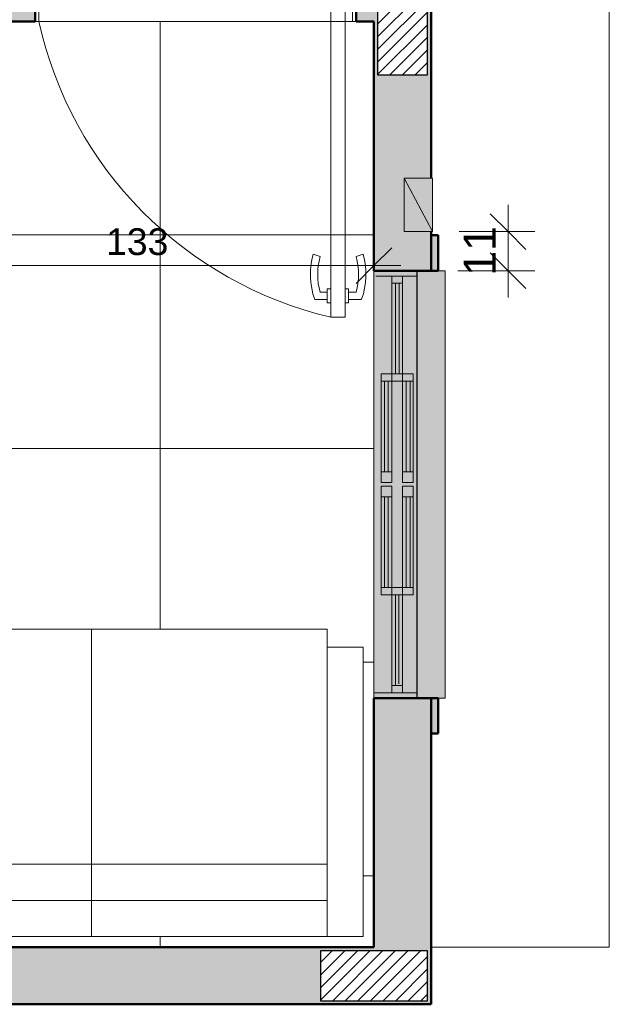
# Model space of a CAD drawing. Header units: metres. Extents: x -8.8 to 33.4, y -18.2 to 5.5.
# Tile 18 of 37: x -0.6 to 1, y -18.2 to -15.5. Entities that reach past the tile are written whole.
import ezdxf

# ---------------------------------------------------------------- set-up
doc = ezdxf.new("R2010")
doc.units = ezdxf.units.M
doc.linetypes.add('Projeção', pattern=[0.003969, 0.002381, -0.001587])
for name, color, linetype, lineweight in [('A-ANNO-DIMS', 7, 'Continuous', 9), ('A-ANNO-DIMS-50', 7, 'Continuous', 9), ('A-DETL-GENF', 7, 'Continuous', 5), ('A-DOOR', 7, 'Continuous', 5), ('A-DOOR-OPNG', 7, 'Projeção', 5), ('A-FLOR-PATT', 7, 'Continuous', 5), ('A-GLAZ', 7, 'Continuous', 5), ('A-WALL', 7, 'Continuous', 5), ('A-WALL-PATT', 7, 'Continuous', 5), ('G-IMPT', 7, 'Continuous', 5), ('I-FURN', 7, 'Continuous', 5), ('I-WALL', 7, 'Continuous', 5)]:
    doc.layers.add(name, color=color, linetype=linetype, lineweight=lineweight)
doc.layers.add('A-DETL', color=7, linetype='Continuous', lineweight=5, true_color=0x00a600)
doc.styles.add('Arial_1', font='arial.ttf', dxfattribs={"height": 0.075})
doc.styles.add('Arial_2', font='arial.ttf', dxfattribs={"height": 0.09})
doc.dimstyles.new('Com_linha__ref__contínua__-_Cor_Vermelha_Arial_1_5mm_2', dxfattribs={"dimscale": 0.3048, "dimtxt": 0.076519, "dimasz": 0.328084, "dimexe": 0.246063, "dimexo": 0.246063, "dimgap": 0.024606, "dimtad": 1, "dimdec": 1, "dimlfac": 100, "dimrnd": 0.1, "dimdsep": 46, "dimtxsty": 'Arial_1', "dimblk1": 'OBLIQUE', "dimblk2": 'OBLIQUE', "dimsah": 1, "dimcen": 0.09, "dimdle": 0.246063, "dimazin": 0, "dimtfac": 1, "dimtdec": 4, "dimtix": 1, "dimtmove": 0, "dimatfit": 3, "dimfxl": 1, "dimtvp": 1, "dimtolj": 1, "dimtzin": 0, "dimarcsym": 2})
doc.dimstyles.new('Com_linha__ref__contínua__-_Cor_Vermelha_Arial_1_8mm', dxfattribs={"dimscale": 0.3048, "dimtxt": 0.091823, "dimasz": 0.328084, "dimexe": 0.246063, "dimexo": 0.246063, "dimgap": 0.024606, "dimtad": 1, "dimdec": 1, "dimlfac": 100, "dimrnd": 0.1, "dimdsep": 46, "dimtxsty": 'Arial_2', "dimblk1": 'OBLIQUE', "dimblk2": 'OBLIQUE', "dimsah": 1, "dimcen": 0.09, "dimdle": 0.246063, "dimazin": 0, "dimtfac": 1, "dimtdec": 4, "dimtix": 1, "dimtmove": 0, "dimatfit": 3, "dimfxl": 1, "dimtvp": 1, "dimtolj": 1, "dimtzin": 0, "dimarcsym": 2})

# ---------------------------------------------------------------- blocks, each defined once
blk = doc.blocks.new('JANELA DE CORRE_ ELETRICOS2')
at = {"layer": 'A-GLAZ', "true_color": 0xfffffe}
h = blk.add_hatch(color=7, dxfattribs=at)
h.paths.add_polyline_path([(0.6, 0.04), (-0.6, 0.04), (-0.6, -0.08), (0.6, -0.08)])
h.paths.add_polyline_path([(0.31, -0.03), (0.31, -0.06), (0.005, -0.06), (0.005, -0.03), (0.29, -0.03)])
h.paths.add_polyline_path([(-0.005, -0.03), (-0.005, -0.06), (-0.31, -0.06), (-0.31, -0.03), (-0.0189, -0.03)])
at = {"layer": 'A-GLAZ', "color": 9, "lineweight": 15, "true_color": 0xc0c0c0}
for p, q in [((-0.6, 0.04), (-0.6, -0.08)), ((-0.585, 0.04), (-0.585, -0.075)), ((-0.31, 0), (-0.31, 0.03)), ((-0.31, 0.03), (-0.005, 0.03)), ((-0.29, 0.03), (-0.29, 0)), ((-0.035, 0.03), (-0.035, 0)), ((-0.005, 0.03), (-0.005, 0)), ((0.005, 0), (0.005, 0.03)), ((0.005, 0.03), (0.31, 0.03)), ((0.035, 0.03), (0.035, 0)), ((0.29, 0.03), (0.29, 0)), ((0.31, 0.03), (0.31, 0)), ((0.585, 0.04), (0.585, -0.08)), ((0.6, 0.04), (0.6, -0.08)), ((-0.29, 0.021), (-0.035, 0.021)), ((-0.035, 0.01), (-0.29, 0.01)), ((0.035, 0.021), (0.29, 0.021)), ((0.29, 0.01), (0.035, 0.01)), ((-0.585, 0), (-0.31, 0)), ((-0.565, 0), (-0.565, -0.03)), ((-0.565, -0.009), (-0.31, -0.009)), ((-0.31, -0.02), (-0.565, -0.02)), ((-0.31, 0), (-0.31, -0.03)), ((-0.005, 0), (-0.31, 0)), ((-0.29, 0), (-0.29, -0.03)), ((0.31, 0), (0.005, 0)), ((0.29, -0.03), (0.29, 0)), ((0.31, 0), (0.31, -0.03)), ((0.31, 0), (0.585, 0)), ((0.56, -0.01), (0.31, -0.01)), ((0.31, -0.02), (0.565, -0.02)), ((0.565, 0), (0.565, -0.03)), ((-0.31, -0.03), (-0.585, -0.03)), ((0.585, -0.03), (0.31, -0.03))]:
    blk.add_line(p, q, dxfattribs=at)
at = {"layer": 'A-GLAZ', "color": 9, "true_color": 0xc0c0c0}
for p, q in [((-0.6, -0.08), (-0.6, 0.04)), ((0.6, 0.04), (0.6, -0.08)), ((0.6, -0.08), (-0.6, -0.08))]:
    blk.add_line(p, q, dxfattribs=at)
blk = doc.blocks.new('PORTA DE GIRO L_ ELETRICOS0')
at = {"layer": 'A-DOOR', "color": 9, "true_color": 0xc0c0c0}
for p, q in [((-0.45, -0.08), (-0.45, 0.08)), ((-0.45, 0.08), (0.45, 0.08)), ((0.45, 0.08), (0.45, -0.08)), ((-0.45, -0.08), (0.45, -0.08))]:
    blk.add_line(p, q, dxfattribs=at)
at = {"layer": 'A-DOOR', "color": 9, "lineweight": 15, "true_color": 0xc0c0c0}
for p, q in [((-0.42, 0.08), (-0.42, -0.035)), ((0.42, 0.08), (0.42, -0.0407)), ((0.45, 0.08), (0.42, 0.08)), ((0.45, -0.08), (0.45, 0.08)), ((-0.44, -0.035), (-0.44, -0.08)), ((-0.42, -0.035), (-0.44, -0.035)), ((0.3789, -0.0497), (0.3789, -0.9104)), ((0.4189, -0.0497), (0.3789, -0.0497)), ((0.4189, -0.9104), (0.4189, -0.0497)), ((0.42, -0.0407), (0.44, -0.0407)), ((0.44, -0.0407), (0.44, -0.08)), ((0.44, -0.08), (0.45, -0.08)), ((0.3489, -0.7405), (0.3294, -0.7337)), ((0.45, -0.7405), (0.4695, -0.7337)), ((0.3689, -0.8405), (0.3489, -0.8405)), ((0.3689, -0.8305), (0.3789, -0.8305)), ((0.3689, -0.8705), (0.3689, -0.8305)), ((0.4289, -0.8304), (0.4189, -0.8304)), ((0.4289, -0.8704), (0.4289, -0.8304)), ((0.4289, -0.8404), (0.45, -0.8404)), ((0.3689, -0.8605), (0.3336, -0.8605)), ((0.3789, -0.8705), (0.3689, -0.8705)), ((0.4189, -0.8704), (0.4189, -0.9104)), ((0.4189, -0.8704), (0.4289, -0.8704)), ((0.4289, -0.8604), (0.4653, -0.8604)), ((0.3789, -0.9104), (0.4189, -0.9104)), ((0.4189, -0.9104), (0.3989, -0.9104))]:
    blk.add_line(p, q, dxfattribs=at)
for centre, radius, start, end in [((0.5319, -0.7905), 0.2103, 164.3286, 199.4386), ((0.5319, -0.7905), 0.1898, 164.7222, 195.2778), ((0.267, -0.7904), 0.1897, 344.7458, 15.2542), ((0.267, -0.7904), 0.2103, 340.5821, 15.6453)]:
    blk.add_arc(centre, radius, start, end, dxfattribs=at)
at = {"layer": 'A-DOOR-OPNG', "color": 9, "linetype": 'Continuous', "true_color": 0xc0c0c0}
blk.add_arc((0.629, 0.1553), 1.0946, 192.4129, 256.7914, dxfattribs=at)
blk = doc.blocks.new('Sofá 02 lugares - 12ZCOU02_dwg-2260070-PTS_ ELETRICOS')
at = {"layer": 'G-IMPT', "color": 9, "lineweight": 9, "true_color": 0xc0c0c0}
for p, q in [((0, 0.6604), (0, 0.762)), ((0, 0.762), (0.8128, 0.762)), ((0, 0.762), (0, 0.6604)), ((0, 0.762), (0.8128, 0.762)), ((0.8128, 0.6604), (0.8128, 0.762)), ((0.8128, 0.762), (0.8128, 0.6604)), ((0, 0), (0, 0.6604)), ((0, 0.6604), (0.1016, 0.6604)), ((0, 0.6604), (0, -0.6604)), ((0.1016, 0.6604), (0, 0.6604)), ((0.1016, 0), (0.1016, 0.6604)), ((0.1016, 0), (0.1016, 0.6604)), ((0.1016, 0.6604), (0.1577, 0.6604)), ((0.1016, 0.6604), (0.1577, 0.6604)), ((0.1577, 0.6604), (0.8128, 0.6604)), ((0.8128, 0.6604), (0.1577, 0.6604)), ((0.2032, 0), (0.2032, 0.6604)), ((0.2032, 0), (0.2032, 0.6604)), ((0.8128, 0.6604), (0.8636, 0.6604)), ((0.8128, 0.6604), (0.8636, 0.6604)), ((0.8636, 0), (0.8636, 0.6604)), ((0.8636, 0), (0.8636, 0.6604)), ((0, -0.6604), (0, 0)), ((0, 0), (0.1016, 0)), ((0.1016, -0.6604), (0.1016, 0)), ((0.1016, -0.6604), (0.1016, 0)), ((0.1016, 0), (0.2032, 0)), ((0.2032, -0.6604), (0.2032, 0)), ((0.8636, 0), (0.8636, -0.6604)), ((0.2032, 0), (0.2032, -0.6604)), ((0.2032, 0), (0.8636, 0)), ((0.8636, 0), (0.8636, -0.6604)), ((0, -0.6604), (0, -0.762)), ((0, -0.6604), (0.1016, -0.6604)), ((0, -0.6604), (0, -0.762)), ((0, -0.6604), (0.1016, -0.6604)), ((0.1016, -0.6604), (0.1577, -0.6604)), ((0.1016, -0.6604), (0.1577, -0.6604)), ((0.8128, -0.6604), (0.1577, -0.6604)), ((0.8128, -0.6604), (0.1577, -0.6604)), ((0.8128, -0.6604), (0.8128, -0.762)), ((0.8128, -0.6604), (0.8636, -0.6604)), ((0.8128, -0.6604), (0.8128, -0.762)), ((0.8128, -0.6604), (0.8636, -0.6604)), ((0.8128, -0.762), (0, -0.762)), ((0, -0.762), (0.8128, -0.762))]:
    blk.add_line(p, q, dxfattribs=at)
blk = doc.blocks.new('Sofá 02 lugares - Sofá 02 lugares-2260113-PTS_ ELETRICOS')
blk.add_blockref('Sofá 02 lugares - 12ZCOU02_dwg-2260070-PTS_ ELETRICOS', (0, 0))
blk = doc.blocks.new('Paredes 1 - Paredes 1-2288142-PTS_ ELETRICOS')
at = {"layer": 'A-WALL', "lineweight": 50, "true_color": 0x808080}
h = blk.add_hatch(color=8, dxfattribs=at)
h.paths.add_polyline_path([(0.5264, -17.475), (0.5264, -17.375), (0.5064, -17.375), (0.5064, -17.475), (0.5247, -17.475)])
h.paths.add_polyline_path([(0.5064, -16.175), (0.5264, -16.175), (0.5264, -16.075), (0.5064, -16.075)])
at = {"layer": 'A-WALL', "lineweight": 50}
for p, q in [((0.5264, -16.075), (0.5064, -16.075)), ((0.5064, -16.075), (0.5064, -16.175)), ((0.5264, -16.175), (0.5264, -16.075)), ((0.5064, -17.375), (0.5064, -17.475)), ((0.5264, -17.475), (0.5264, -17.375)), ((0.5064, -17.475), (0.5264, -17.475))]:
    blk.add_line(p, q, dxfattribs=at)
blk = doc.blocks.new('DIMBLOCK19-PTS_ ELETRICOS')
at = {"layer": 'A-ANNO-DIMS-50', "color": 242, "true_color": 0xbd2b2e, "transparency": 16777216}
for p, q in [((-0.9837, -16.1607), (-0.9837, -15.55)), ((0.3464, -16.1607), (0.3464, -16.0857)), ((-0.9837, -16.1607), (-0.9337, -16.1107)), ((0.3464, -16.1607), (0.3964, -16.1107)), ((-0.9837, -16.1607), (-1.0337, -16.2107)), ((-0.9837, -16.1607), (0.4214, -16.1607)), ((-0.9837, -16.1607), (-0.9837, -16.2357)), ((0.3464, -16.1607), (0.2964, -16.2107)), ((0.3464, -16.1607), (0.3464, -16.165))]:
    blk.add_line(p, q, dxfattribs=at)
at = {"layer": 'A-ANNO-DIMS-50', "color": 0, "transparency": 16777216, "insert": (-0.4052, -16.0559), "char_height": 0.075, "width": 0.207662, "attachment_point": 1, "line_spacing_factor": 0.941778, "style": 'Arial_1'}
blk.add_mtext('133', dxfattribs=at)
blk = doc.blocks.new('_Oblique')
at = {"color": 0, "linetype": 'ByBlock', "lineweight": -2}
blk.add_line((-0.5, -0.5), (0.5, 0.5), dxfattribs=at)
blk = doc.blocks.new('DIMBLOCK38-PTS_ ELETRICOS')
at = {"layer": 'A-ANNO-DIMS-50', "color": 242, "true_color": 0xbd2b2e, "transparency": 16777216}
for p, q in [((0.7223, -15.99), (0.7223, -16.25)), ((0.7223, -16.065), (0.6723, -16.015)), ((0.7223, -16.065), (0.5856, -16.065)), ((0.7223, -16.065), (0.7723, -16.115)), ((0.7223, -16.065), (0.7973, -16.065)), ((0.7223, -16.175), (0.6723, -16.125)), ((0.7223, -16.175), (0.5814, -16.175)), ((0.7223, -16.175), (0.7723, -16.225)), ((0.7223, -16.175), (0.7973, -16.175))]:
    blk.add_line(p, q, dxfattribs=at)
at = {"layer": 'A-ANNO-DIMS-50', "color": 0, "transparency": 16777216, "insert": (0.5979, -16.1893), "char_height": 0.09, "width": 0.16613, "attachment_point": 1, "rotation": 90, "line_spacing_factor": 0.941778, "style": 'Arial_2'}
blk.add_mtext('11', dxfattribs=at)

msp = doc.modelspace()

# ---------------------------------------------------------------- hatches: boundary and pattern name
at = {"layer": 'A-DETL-GENF', "true_color": 0x464646}
h = msp.add_hatch(dxfattribs=at)
h.set_pattern_fill('FP_5', color=49, style=0, pattern_type=2)
h.set_pattern_definition([(45, (0, 0), (-0.01767767, 0.01767767), [])])
h.paths.add_polyline_path([(-8.3236, -18.225), (-8.0236, -18.225), (-8.0236, -18.085), (-8.3236, -18.085)])
h.paths.add_polyline_path([(0.1964, -18.225), (0.4964, -18.225), (0.4964, -18.085), (0.1964, -18.085)])
h.paths.add_polyline_path([(-3.0637, -18.225), (-3.0637, -18.085), (-3.3637, -18.085), (-3.3637, -18.225), (-3.1287, -18.225)])
h.paths.add_polyline_path([(-6.0237, -18.225), (-6.0237, -18.085), (-6.3237, -18.085), (-6.3237, -18.225), (-6.0886, -18.225)])
h.paths.add_polyline_path([(0.4964, -15.625), (0.4964, -15.325), (0.3564, -15.325), (0.3564, -15.625), (0.4664, -15.625)])
h.paths.add_polyline_path([(-3.3737, -15.465), (-3.0737, -15.465), (-3.0737, -15.325), (-3.3737, -15.325)])
h.paths.add_polyline_path([(-0.8986, -15.465), (-0.6736, -15.465), (-0.6736, -15.325), (-0.9736, -15.325), (-0.9736, -15.465)])
h.paths.add_polyline_path([(-5.2937, -15.465), (-4.9937, -15.4649), (-4.9937, -15.325), (-5.2937, -15.325), (-5.2937, -15.4375)])
h.paths.add_polyline_path([(-6.3237, -15.465), (-6.0237, -15.4649), (-6.0237, -15.325), (-6.3237, -15.325), (-6.3237, -15.4575)])
h.paths.add_polyline_path([(-8.3236, -15.465), (-8.0236, -15.465), (-8.0236, -15.325), (-8.3236, -15.325)])
h.paths.add_polyline_path([(0.3564, -14.515), (0.4964, -14.515), (0.4964, -14.215), (0.3564, -14.215), (0.3564, -14.4785)])
h.paths.add_polyline_path([(-3.3737, -14.2649), (-3.2337, -14.2649), (-3.2337, -13.9649), (-3.3737, -13.9649), (-3.3737, -14.2388)])
h.paths.add_polyline_path([(-5.1136, -14.2649), (-4.9937, -14.2649), (-4.9937, -13.9649), (-5.1337, -13.9649), (-5.1337, -14.2649)])
h.paths.add_polyline_path([(-0.8136, -11.545), (-0.6736, -11.545), (-0.6736, -11.245), (-0.8136, -11.245), (-0.8136, -11.385)])
h.paths.add_polyline_path([(-3.2337, -11.545), (-3.2337, -11.245), (-3.3737, -11.245), (-3.3737, -11.545), (-3.2926, -11.545)])
h.paths.add_polyline_path([(-7.6622, -11.385), (-7.3937, -11.385), (-7.3937, -11.245), (-7.6937, -11.245), (-7.6937, -11.385)])
h.paths.add_polyline_path([(-5.1337, -11.3849), (-4.8337, -11.3849), (-4.8337, -11.2449), (-5.1337, -11.2449), (-5.1337, -11.3752)])
at = {"layer": 'A-DETL-GENF', "true_color": 0x0000ff}
msp.add_hatch(color=5, dxfattribs=at).paths.add_polyline_path([(0.5106, -16.065), (0.5106, -15.915), (0.4306, -15.915), (0.5064, -16.0571)])
at = {"layer": 'A-DETL-GENF', "true_color": 0xffffff}
msp.add_hatch(color=7, dxfattribs=at).paths.add_polyline_path([(0.4664, -16.065), (0.5106, -16.065), (0.4306, -15.915), (0.4306, -16.065), (0.4609, -16.065)])
at = {"layer": 'A-DETL-GENF', "true_color": 0xebebeb}
msp.add_hatch(color=7, dxfattribs=at).paths.add_polyline_path([(0.5264, -17.375), (0.5464, -17.375), (0.5464, -16.175), (0.4664, -16.175), (0.4664, -17.375), (0.5064, -17.375)])
at = {"layer": 'A-DETL-GENF', "true_color": 0xffffff}
h = msp.add_hatch(color=7, dxfattribs=at)
h.paths.add_polyline_path([(0.3747, -16.77), (0.3964, -16.77), (0.3964, -16.74), (0.3664, -16.74), (0.3664, -16.77)])
h.paths.add_polyline_path([(0.3664, -16.485), (0.3964, -16.485), (0.3964, -16.465), (0.3664, -16.465)])
h = msp.add_hatch(color=7, dxfattribs=at)
h.paths.add_polyline_path([(0.3754, -16.74), (0.3754, -16.485), (0.3664, -16.485), (0.3664, -16.74)])
h.paths.add_polyline_path([(0.3864, -16.74), (0.3964, -16.74), (0.3964, -16.485), (0.3864, -16.485), (0.3864, -16.6363)])
at = {"layer": 'A-DETL-GENF', "true_color": 0xe1ffff}
for points in [[(0.3754, -16.74), (0.3864, -16.74), (0.3864, -16.485), (0.3754, -16.485), (0.3754, -16.6363)], [(0.3754, -17.065), (0.3864, -17.065), (0.3864, -16.81), (0.3754, -16.81), (0.3754, -16.876)]]:
    msp.add_hatch(color=7, dxfattribs=at).paths.add_polyline_path(points)
at = {"layer": 'A-DETL-GENF', "true_color": 0xffffff}
h = msp.add_hatch(color=7, dxfattribs=at)
h.paths.add_polyline_path([(0.3754, -17.085), (0.3964, -17.085), (0.3964, -17.065), (0.3664, -17.065), (0.3664, -17.085)])
h.paths.add_polyline_path([(0.3664, -16.81), (0.3964, -16.81), (0.3964, -16.78), (0.3664, -16.78)])
h = msp.add_hatch(color=7, dxfattribs=at)
h.paths.add_polyline_path([(0.3754, -17.065), (0.3754, -16.81), (0.3664, -16.81), (0.3664, -17.065)])
h.paths.add_polyline_path([(0.3864, -17.065), (0.3964, -17.065), (0.3964, -16.81), (0.3864, -16.81), (0.3864, -16.876)])
at = {"layer": 'A-FLOR-PATT', "true_color": 0x787878}
h = msp.add_hatch(dxfattribs=at)
h.set_pattern_fill('FP_3', color=8, style=0, pattern_type=2)
h.set_pattern_definition([(0, (-2.654, -16.075), (0, 0.6), []), (90, (-2.654, -16.075), (-0.6, 4e-17), [])])
h.paths.add_polyline_path([(-2.8437, -17.675), (-2.8437, -17.6167), (-2.8637, -17.6134), (-2.8637, -17.6563)])
h.paths.add_polyline_path([(-1.9837, -15.845), (-1.9087, -15.845), (-1.9837, -15.925)])
h.paths.add_polyline_path([(-1.9837, -15.765), (-1.9087, -15.765), (-1.9837, -15.845)])
h.paths.add_polyline_path([(-1.9837, -15.685), (-1.9087, -15.685), (-1.9837, -15.765)])
h.paths.add_polyline_path([(-5.4774, -18.075), (-5.2136, -18.0748), (-5.2136, -17.575), (-4.0136, -17.575), (-4.0136, -18.075), (-3.2137, -18.0748), (-3.2137, -17.825), (-3.2834, -17.825), (-3.2834, -18.0451), (-3.9439, -18.045), (-3.9439, -17.945), (-4.0087, -17.945), (-3.9439, -17.8759), (-3.9439, -17.865), (-4.0087, -17.865), (-3.9439, -17.7959), (-3.9437, -17.4335), (-3.2834, -17.4335), (-3.2834, -17.525), (-3.2137, -17.525), (-3.2137, -17.275), (-3.2337, -17.275), (-3.2337, -16.405), (-2.8637, -16.405), (-2.8634, -16.4389), (-2.8009, -16.4284), (-2.7, -16.4229), (-2.597, -16.4295), (-2.5094, -16.4448), (-2.5078, -16.4427), (-2.5048, -16.4402), (-2.5016, -16.4387), (-2.5001, -16.4382), (-2.4956, -16.4382), (-2.491, -16.4399), (-2.4885, -16.4418), (-2.4865, -16.444), (-2.4849, -16.4473), (-2.4841, -16.4508), (-2.4843, -16.4544), (-2.4865, -16.467), (-2.4918, -16.5224), (-2.4926, -16.5247), (-2.4991, -16.531), (-2.5046, -16.5311), (-2.5137, -16.5275), (-2.5137, -16.575), (-2.2937, -16.575), (-2.2937, -16.5275), (-2.2947, -16.5277), (-2.3035, -16.531), (-2.3099, -16.5299), (-2.3148, -16.525), (-2.3168, -16.5143), (-2.3221, -16.4576), (-2.323, -16.4546), (-2.3233, -16.4532), (-2.3229, -16.4485), (-2.3212, -16.4447), (-2.3186, -16.4415), (-2.3164, -16.4399), (-2.3137, -16.4387), (-2.3106, -16.438), (-2.3053, -16.4389), (-2.3019, -16.4406), (-2.2994, -16.4428), (-2.2968, -16.4448), (-2.2009, -16.4284), (-2.1, -16.4229), (-1.997, -16.4295), (-1.9094, -16.4448), (-1.9078, -16.4427), (-1.9048, -16.4402), (-1.9016, -16.4387), (-1.9001, -16.4382), (-1.8956, -16.4382), (-1.891, -16.4399), (-1.8885, -16.4418), (-1.8862, -16.4445), (-1.8849, -16.4473), (-1.8841, -16.4508), (-1.8843, -16.4544), (-1.8865, -16.467), (-1.8918, -16.5224), (-1.8926, -16.5247), (-1.8991, -16.531), (-1.9046, -16.5311), (-1.9137, -16.5275), (-1.9137, -16.575), (-1.8037, -16.575), (-1.7907, -16.5767), (-1.7787, -16.5817), (-1.7683, -16.5897), (-1.7604, -16.6), (-1.7554, -16.6121), (-1.7537, -16.625), (-1.7537, -17.425), (-1.7554, -17.438), (-1.7604, -17.45), (-1.7683, -17.4604), (-1.7787, -17.4683), (-1.7907, -17.4733), (-1.8037, -17.475), (-1.9137, -17.4754), (-1.9137, -17.5245), (-1.9127, -17.5244), (-1.9039, -17.521), (-1.8986, -17.5211), (-1.8926, -17.5274), (-1.891, -17.5335), (-1.8848, -17.5953), (-1.884, -17.6), (-1.8845, -17.6036), (-1.8857, -17.6067), (-1.8888, -17.6106), (-1.891, -17.6121), (-1.8937, -17.6134), (-1.8966, -17.6141), (-1.9016, -17.6134), (-1.9051, -17.6117), (-1.9079, -17.6092), (-1.9103, -17.6072), (-2.0065, -17.6237), (-2.1037, -17.6294), (-2.2104, -17.6226), (-2.2979, -17.6073), (-2.2994, -17.6093), (-2.3026, -17.6119), (-2.3058, -17.6134), (-2.3083, -17.6139), (-2.3127, -17.6136), (-2.3153, -17.6127), (-2.3189, -17.6102), (-2.3212, -17.6074), (-2.3225, -17.6048), (-2.3232, -17.6013), (-2.3229, -17.5967), (-2.3209, -17.585), (-2.3157, -17.5308), (-2.3143, -17.5263), (-2.3094, -17.5217), (-2.3027, -17.521), (-2.2937, -17.5245), (-2.2937, -17.475), (-2.5137, -17.4754), (-2.5132, -17.5245), (-2.5123, -17.5242), (-2.5039, -17.521), (-2.4986, -17.5211), (-2.4926, -17.5274), (-2.491, -17.5335), (-2.4848, -17.5953), (-2.484, -17.6), (-2.4845, -17.6036), (-2.4857, -17.6067), (-2.4888, -17.6106), (-2.491, -17.6121), (-2.4937, -17.6134), (-2.4966, -17.6141), (-2.5016, -17.6134), (-2.5051, -17.6117), (-2.5079, -17.6092), (-2.5103, -17.6072), (-2.6065, -17.6237), (-2.7073, -17.6292), (-2.8104, -17.6226), (-2.8218, -17.6206), (-2.7637, -17.675), (-2.8637, -17.675), (-2.8637, -18.075), (0.3464, -18.075), (0.3464, -15.475), (-1.0286, -15.475), (-1.0286, -15.485), (-1.2286, -15.485), (-1.2286, -15.6374), (-1.939, -15.6374), (-1.9837, -15.685), (-1.9837, -15.6374), (-2.0286, -15.6374), (-2.0286, -15.485), (-2.2286, -15.485), (-2.2286, -15.475), (-3.3837, -15.475), (-3.3834, -15.235), (-3.2629, -15.235), (-3.2629, -15.255), (-3.2237, -15.255), (-3.2237, -15.315), (-2.2336, -15.315), (-2.2336, -14.845), (-0.8236, -14.845), (-0.8236, -13.295), (-2.7236, -13.295), (-2.7236, -11.895), (-0.8236, -11.895), (-0.8236, -11.395), (-3.2217, -11.395), (-3.2217, -14.365), (-3.2237, -14.365), (-3.2237, -14.375), (-3.2537, -14.375), (-3.2537, -14.395), (-3.3837, -14.395), (-3.3837, -14.275), (-3.5037, -14.275), (-3.5037, -14.395), (-3.9037, -14.395), (-3.9037, -14.275), (-4.9836, -14.275), (-4.9836, -14.395), (-5.1136, -14.395), (-5.1136, -14.375), (-5.1436, -14.375), (-5.1436, -11.395), (-5.6437, -11.395), (-5.6437, -12.295), (-7.5437, -12.295), (-7.5437, -12.895), (-5.6437, -12.895), (-5.6437, -13.795), (-7.5437, -13.795), (-7.5437, -13.905), (-7.0737, -13.905), (-7.0737, -15.315), (-5.1436, -15.315), (-5.1436, -15.255), (-5.1043, -15.255), (-5.1043, -15.235), (-4.9836, -15.235), (-4.9836, -15.475), (-6.0136, -15.475), (-6.0136, -18.075), (-5.7895, -18.075)])
h.paths.add_polyline_path([(-1.106, -18.045), (-1.2076, -18.045), (-1.2076, -17.2322), (-1.106, -17.2322), (-1.106, -17.1814), (0.2148, -17.1814), (0.2148, -17.2322), (0.3164, -17.2322), (0.3164, -18.045), (-0.4456, -18.045)])
h.paths.add_polyline_path([(-5.642, -18.045), (-5.9936, -18.045), (-5.9936, -17.4125), (-5.9513, -17.4125), (-5.9513, -17.393), (-5.271, -17.393), (-5.271, -17.4125), (-5.2336, -17.4125), (-5.2336, -18.045), (-5.6335, -18.045)])
h.paths.add_polyline_path([(-4.6136, -17.7955), (-4.6084, -17.7948), (-4.6036, -17.7928), (-4.5994, -17.7897), (-4.5963, -17.7855), (-4.5943, -17.7807), (-4.5936, -17.7755), (-4.5943, -17.7703), (-4.5963, -17.7655), (-4.5994, -17.7614), (-4.6036, -17.7582), (-4.6084, -17.7562), (-4.6136, -17.7555), (-4.6188, -17.7562), (-4.6236, -17.7582), (-4.6277, -17.7614), (-4.6309, -17.7655), (-4.6329, -17.7703), (-4.6336, -17.7755), (-4.6329, -17.7807), (-4.6309, -17.7855), (-4.6277, -17.7897), (-4.6236, -17.7928), (-4.6188, -17.7948)])
h.paths.add_polyline_path([(-2.1037, -17.588), (-2.0065, -17.5822), (-1.9133, -17.5654), (-1.9159, -17.5395), (-2.2919, -17.5398), (-2.2941, -17.5659), (-2.1996, -17.5825), (-2.1335, -17.5863)])
h.paths.add_polyline_path([(-2.7037, -17.588), (-2.6065, -17.5822), (-2.5133, -17.5654), (-2.5159, -17.5395), (-2.8637, -17.5395), (-2.8634, -17.5713), (-2.7996, -17.5825), (-2.7335, -17.5863)])
h.paths.add_polyline_path([(-1.9159, -17.5349), (-1.9159, -17.5325), (-1.916, -17.5333)])
h.paths.add_polyline_path([(-2.5159, -17.5349), (-2.5159, -17.5325), (-2.516, -17.5333)])
h.paths.add_polyline_path([(-3.8388, -17.4188), (-3.9437, -17.4188), (-3.9437, -17.3806), (-3.9025, -17.3806), (-3.9005, -17.3533), (-3.8929, -17.3457), (-3.8842, -17.3458), (-3.8761, -17.3538), (-3.8748, -17.3806), (-3.2834, -17.3806), (-3.2834, -17.4188), (-3.7608, -17.4188)])
h.paths.add_polyline_path([(-1.9161, -16.5201), (-1.9157, -16.5187), (-1.916, -16.5188)])
h.paths.add_polyline_path([(-2.5161, -16.5201), (-2.5157, -16.5187), (-2.516, -16.5188)])
h.paths.add_polyline_path([(-2.2002, -16.5125), (-1.9154, -16.5123), (-1.9143, -16.4987), (-1.9132, -16.4862), (-2.0078, -16.4696), (-2.1037, -16.4641), (-2.2002, -16.4697), (-2.2941, -16.4864), (-2.2915, -16.5125), (-2.2782, -16.5125)])
h.paths.add_polyline_path([(-2.7464, -16.5125), (-2.5154, -16.5123), (-2.5143, -16.4987), (-2.5132, -16.4862), (-2.6078, -16.4696), (-2.7037, -16.4641), (-2.8009, -16.4698), (-2.8637, -16.4808), (-2.8634, -16.5125), (-2.7996, -16.5125)])
h.paths.add_polyline_path([(-0.9837, -15.685), (-0.9837, -15.605), (-0.9087, -15.605)])
h.paths.add_polyline_path([(-3.0337, -15.685), (-3.0337, -15.605), (-2.9587, -15.605)])
h.paths.add_polyline_path([(-5.8632, -15.2918), (-5.906, -15.2904), (-5.9477, -15.2803), (-5.9477, -15.2439), (-5.9577, -15.2439), (-5.9577, -15.2339), (-5.9977, -15.2339), (-5.9977, -15.1939), (-5.9579, -15.1939), (-5.9579, -15.1839), (-5.9479, -15.1839), (-5.9479, -15.1486), (-5.9062, -15.1386), (-5.861, -15.1376), (-5.8211, -15.1445), (-5.8279, -15.1639), (-5.8633, -15.158), (-5.8947, -15.158), (-5.9279, -15.1639), (-5.9279, -15.1839), (-5.9179, -15.1839), (-5.9179, -15.1939), (-5.1133, -15.1939), (-5.1133, -15.2339), (-5.9177, -15.2339), (-5.9177, -15.2439), (-5.9277, -15.2439), (-5.9277, -15.265), (-5.8946, -15.271), (-5.8609, -15.271), (-5.8277, -15.265), (-5.8209, -15.2845), (-5.8609, -15.2914)])
h.paths.add_polyline_path([(-2.5041, -15.2918), (-2.5464, -15.2845), (-2.5396, -15.265), (-2.5041, -15.271), (-2.4727, -15.271), (-2.4396, -15.265), (-2.4396, -15.2439), (-2.4496, -15.2439), (-2.4496, -15.2339), (-3.254, -15.2339), (-3.254, -15.1939), (-2.4494, -15.1939), (-2.4494, -15.1839), (-2.4394, -15.1839), (-2.4394, -15.1639), (-2.4726, -15.158), (-2.5062, -15.158), (-2.5394, -15.1639), (-2.5462, -15.1445), (-2.504, -15.1372), (-2.4611, -15.1386), (-2.4194, -15.1486), (-2.4194, -15.1839), (-2.4094, -15.1839), (-2.4094, -15.1939), (-2.3696, -15.1939), (-2.3696, -15.2339), (-2.4096, -15.2339), (-2.4096, -15.2439), (-2.4196, -15.2439), (-2.4196, -15.2803), (-2.4612, -15.2904), (-2.4727, -15.2908)])
h.paths.add_polyline_path([(-3.0137, -13.915), (-3.0937, -13.915), (-3.0937, -13.84)])
h.paths.add_polyline_path([(-5.3536, -13.915), (-5.2736, -13.84), (-5.2736, -13.915)])
h.paths.add_polyline_path([(-0.892, -13.705), (-1.242, -13.705), (-1.242, -13.57), (-1.2474, -13.57), (-1.2474, -13.5), (-1.242, -13.5), (-1.242, -13.365), (-0.892, -13.365), (-0.892, -13.57)])
h.paths.add_polyline_path([(-1.242, -11.8253), (-1.242, -11.6903), (-1.2474, -11.6903), (-1.2474, -11.6203), (-1.242, -11.6203), (-1.242, -11.4853), (-0.892, -11.4853), (-0.892, -11.8253), (-1.1712, -11.8253)])
at = {"layer": 'A-WALL-PATT', "true_color": 0x808080}
h = msp.add_hatch(color=8, dxfattribs=at)
h.paths.add_polyline_path([(-0.6036, -15.475), (-0.6036, -15.315), (-0.7436, -15.315), (-0.7436, -15.325), (-0.6736, -15.325), (-0.6736, -15.465), (-0.7436, -15.465), (-0.7436, -15.475), (-0.6736, -15.475)])
h.paths.add_polyline_path([(0.2964, -15.475), (0.3464, -15.475), (0.3464, -15.315), (0.2964, -15.315), (0.2964, -15.4375)])
h = msp.add_hatch(color=8, dxfattribs=at)
h.paths.add_polyline_path([(0.4664, -18.075), (0.5064, -18.075), (0.5064, -17.375), (0.3464, -17.375), (0.3464, -18.075)])
h.paths.add_polyline_path([(0.3464, -16.175), (0.5064, -16.175), (0.5064, -16.065), (0.4306, -16.065), (0.4306, -15.915), (0.5064, -15.915), (0.5064, -15.395), (0.4964, -15.395), (0.4964, -15.625), (0.3564, -15.625), (0.3564, -15.395), (0.3464, -15.395), (0.3464, -15.625)])
h = msp.add_hatch(color=8, dxfattribs=at)
h.paths.add_polyline_path([(-2.0441, -18.235), (0.5064, -18.235), (0.5064, -18.075), (-3.1337, -18.075), (-3.1337, -18.085), (-3.0637, -18.085), (-3.0637, -18.225), (-3.1337, -18.225), (-3.1337, -18.235), (-2.6684, -18.235)])
h.paths.add_polyline_path([(0.1964, -18.225), (0.1964, -18.085), (0.4964, -18.085), (0.4964, -18.225)])

# ---------------------------------------------------------------- linework, layer by layer
at = {"layer": 'A-DETL', "color": 9, "true_color": 0xc0c0c0}
for p, q in [((1.0064, -13.7049), (1.0064, -18.075)), ((0.3964, -16.465), (0.3664, -16.465)), ((0.3664, -16.465), (0.3664, -16.485)), ((0.3964, -16.485), (0.3964, -16.465)), ((0.3664, -16.485), (0.3664, -16.74)), ((0.3754, -16.485), (0.3664, -16.485)), ((0.3864, -16.485), (0.3754, -16.485)), ((0.3754, -16.485), (0.3754, -16.74)), ((0.3964, -16.485), (0.3864, -16.485)), ((0.3864, -16.74), (0.3864, -16.485)), ((0.3964, -16.74), (0.3964, -16.485)), ((0.3664, -16.74), (0.3664, -16.77)), ((0.3664, -16.74), (0.3754, -16.74)), ((0.3754, -16.74), (0.3864, -16.74)), ((0.3864, -16.74), (0.3964, -16.74)), ((0.3964, -16.77), (0.3964, -16.74)), ((0.3664, -16.77), (0.3964, -16.77)), ((0.3964, -16.78), (0.3664, -16.78)), ((0.3664, -16.78), (0.3664, -16.81)), ((0.3964, -16.81), (0.3964, -16.78)), ((0.3754, -16.81), (0.3664, -16.81)), ((0.3664, -16.81), (0.3664, -17.065)), ((0.3754, -16.81), (0.3754, -17.065)), ((0.3864, -16.81), (0.3754, -16.81)), ((0.3964, -16.81), (0.3864, -16.81)), ((0.3864, -17.065), (0.3864, -16.81)), ((0.3964, -17.065), (0.3964, -16.81)), ((0.3664, -17.065), (0.3664, -17.085)), ((0.3664, -17.065), (0.3754, -17.065)), ((0.3664, -17.085), (0.3964, -17.085)), ((0.3754, -17.065), (0.3864, -17.065)), ((0.3864, -17.065), (0.3964, -17.065)), ((0.3964, -17.085), (0.3964, -17.065)), ((1.0064, -18.075), (0.5064, -18.075))]:
    msp.add_line(p, q, dxfattribs=at)
at = {"layer": 'A-DETL', "color": 7, "lineweight": 50}
for p, q in [((-0.6036, -15.315), (-0.6036, -15.475)), ((0.2964, -15.315), (0.2964, -15.475)), ((0.3464, -16.175), (0.5064, -16.175)), ((0.5264, -16.175), (0.4664, -16.175)), ((0.5064, -17.375), (0.3464, -17.375)), ((0.4664, -17.375), (0.5264, -17.375))]:
    msp.add_line(p, q, dxfattribs=at)
at = {"layer": 'A-DETL', "color": 7, "lineweight": 25}
for p, q in [((0.3564, -15.325), (0.3564, -15.625)), ((0.4964, -15.625), (0.4964, -15.325)), ((0.3564, -15.625), (0.4964, -15.625)), ((0.4664, -16.175), (0.4664, -17.375)), ((0.4964, -18.085), (0.1964, -18.085)), ((0.1964, -18.085), (0.1964, -18.225)), ((0.4964, -18.225), (0.4964, -18.085)), ((0.1964, -18.225), (0.4964, -18.225))]:
    msp.add_line(p, q, dxfattribs=at)
at = {"layer": 'A-DETL', "color": 7}
for p, q in [((0.5106, -15.915), (0.4306, -15.915)), ((0.5106, -16.065), (0.4306, -15.915)), ((0.4306, -15.915), (0.4306, -16.065)), ((0.5106, -16.065), (0.5106, -15.915)), ((0.4306, -16.065), (0.5106, -16.065))]:
    msp.add_line(p, q, dxfattribs=at)
at = {"layer": 'A-DETL', "color": 7, "lineweight": 15}
for p, q in [((0.5464, -16.175), (0.5264, -16.175)), ((0.5464, -17.375), (0.5464, -16.175)), ((0.5264, -17.375), (0.5464, -17.375))]:
    msp.add_line(p, q, dxfattribs=at)
at = {"layer": 'I-WALL', "lineweight": 50}
for p, q in [((0.5064, -14.2049), (0.5064, -15.915)), ((-3.3837, -15.475), (-0.6036, -15.475)), ((0.2964, -15.475), (0.3464, -15.475)), ((0.3464, -15.475), (0.3464, -16.175)), ((0.5064, -16.175), (0.5064, -16.065)), ((0.3464, -17.375), (0.3464, -18.075)), ((0.5064, -18.235), (0.5064, -17.375)), ((0.3464, -18.075), (-3.0537, -18.075)), ((-8.3336, -18.235), (0.5064, -18.235))]:
    msp.add_line(p, q, dxfattribs=at)

# ---------------------------------------------------------------- block references
at = {"layer": 'A-DOOR', "color": 9, "true_color": 0xc0c0c0}
msp.add_blockref('PORTA DE GIRO L_ ELETRICOS0', (-0.1536, -15.395), dxfattribs=at)
at = {"layer": 'A-GLAZ', "color": 9, "true_color": 0xc0c0c0, "rotation": 270.0000000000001}
msp.add_blockref('JANELA DE CORRE_ ELETRICOS2', (0.4264, -16.775), dxfattribs=at)
at = {"layer": 'A-WALL', "lineweight": 50}
msp.add_blockref('Paredes 1 - Paredes 1-2288142-PTS_ ELETRICOS', (0, 0), dxfattribs=at)
at = {"layer": 'I-FURN', "color": 9, "true_color": 0xc0c0c0, "rotation": 89.99999999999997}
msp.add_blockref('Sofá 02 lugares - Sofá 02 lugares-2260113-PTS_ ELETRICOS', (-0.4456, -18.045), dxfattribs=at)

# ---------------------------------------------------------------- dimensions: what is measured, and where the dimension line sits
at = {"layer": 'A-ANNO-DIMS', "color": 242, "true_color": 0xbd2b2e}
dim = msp.add_linear_dim(base=(0.3464, -16.1607), p1=(-0.9837, -15.475), p2=(0.3464, -16.09), dimstyle='Com_linha__ref__contínua__-_Cor_Vermelha_Arial_1_5mm_2', override={"dimpost": '<>', "dimfxl": 1.465385}, dxfattribs=at)
dim.commit()
dim.dimension.update_dxf_attribs({"geometry": 'DIMBLOCK19-PTS_ ELETRICOS', "text_midpoint": (-0.3186, -16.1149)})
dim = msp.add_linear_dim(base=(0.7223, -16.175), p1=(0.5106, -16.065), p2=(0.5064, -16.175), angle=90, dimstyle='Com_linha__ref__contínua__-_Cor_Vermelha_Arial_1_8mm', override={"dimpost": '<>', "dimfxl": 0.110081}, dxfattribs=at)
dim.commit()
dim.dimension.update_dxf_attribs({"geometry": 'DIMBLOCK38-PTS_ ELETRICOS', "text_midpoint": (0.6696, -16.12)})

doc.saveas('drawing.dxf')
